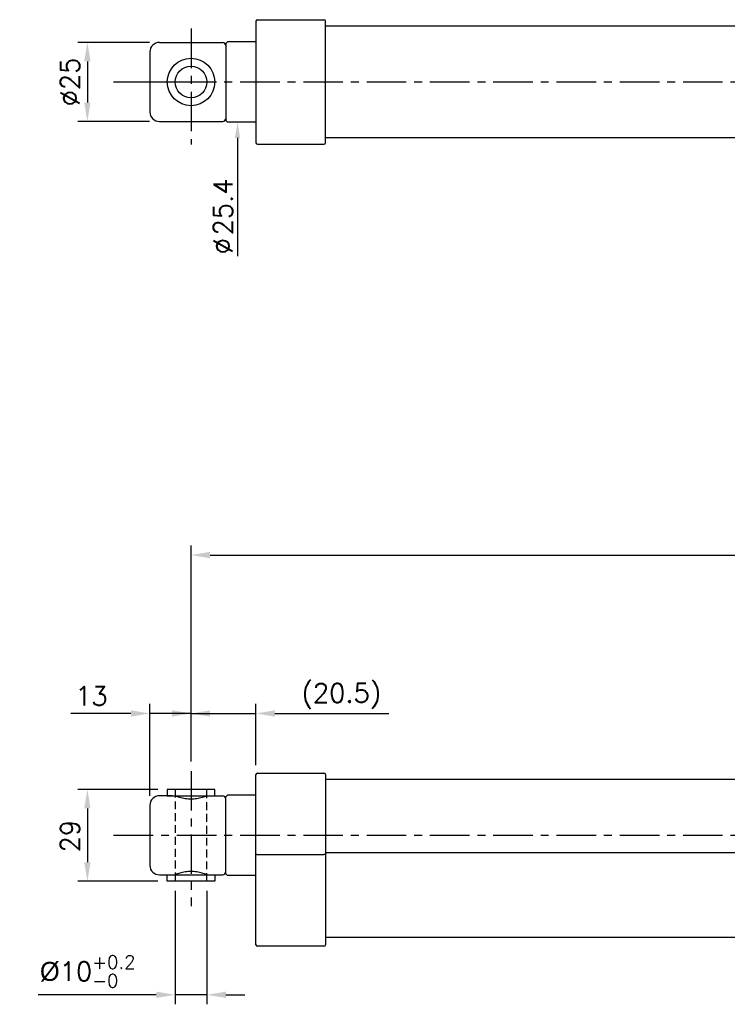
# Model space of a CAD drawing. Extents: x 426 to 1209, y 37 to 449.
# Tile 2 of 3: x 729 to 953, y 109 to 420. Entities that reach past the tile are written whole.
import ezdxf

# ---------------------------------------------------------------- set-up
doc = ezdxf.new("R2010")
doc.units = 0
doc.header["$LTSCALE"] = 10
doc.header["$MEASUREMENT"] = 0
doc.header["$PDMODE"] = 3
doc.linetypes.add('CENTER', pattern=[2, 1.25, -0.25, 0.25, -0.25])
doc.linetypes.add('HIDDEN', pattern=[0.375, 0.25, -0.125])
doc.layers.get('0').update_dxf_attribs({"linetype": 'CONTINUOUS'})
doc.layers.get('DEFPOINTS').update_dxf_attribs({"linetype": 'CONTINUOUS'})
for name, color, linetype in [('CENTER', 7, 'CENTER'), ('DIM', 7, 'CONTINUOUS'), ('HIDDEN', 7, 'HIDDEN')]:
    doc.layers.add(name, color=color, linetype=linetype)
doc.styles.get("Standard").update_dxf_attribs({"font": 'txt.shx'})
doc.dimstyles.new('W_8', dxfattribs={"dimtxt": 8, "dimasz": 3, "dimexe": 3, "dimexo": 3, "dimgap": 2.5, "dimtad": 1, "dimdec": 3, "dimtxsty": 'STANDARD', "dimblk1": 'OPEN', "dimblk2": 'OPEN', "dimsah": 1, "dimcen": -2.5, "dimclrd": 256, "dimclre": 256, "dimclrt": 256, "dimazin": 3, "dimtfac": 0.8, "dimtmove": 0, "dimatfit": 3, "dimtolj": 1})

# ---------------------------------------------------------------- blocks, each defined once
blk = doc.blocks.new('*D13')
at = {"layer": 'DEFPOINTS', "color": 0}
for p in [(803.83, 200.61), (783.33, 182.38), (803.83, 181.27)]:
    blk.add_point(p, dxfattribs=at)
at = {"layer": 'DIM'}
for p, q in [((783.33, 185.38), (783.33, 203.61)), ((803.83, 184.27), (803.83, 203.61)), ((777.33, 200.61), (771.33, 200.61)), ((783.33, 200.61), (803.83, 200.61)), ((809.83, 200.61), (845.83, 200.61))]:
    blk.add_line(p, q, dxfattribs=at)
for points in [[(777.33, 201.61), (777.33, 199.61), (783.33, 200.61)], [(809.83, 201.61), (809.83, 199.61), (803.83, 200.61)]]:
    blk.add_solid(points, dxfattribs=at)
at = {"layer": 'DIM', "insert": (830.83, 206.11), "char_height": 6, "attachment_point": 5}
blk.add_mtext('\\A1;(20.5)', dxfattribs=at)
blk = doc.blocks.new('*D14')
at = {"layer": 'DEFPOINTS', "color": 0}
for p in [(783.33, 200.61), (783.33, 182.38), (770.33, 171.57)]:
    blk.add_point(p, dxfattribs=at)
at = {"layer": 'DIM'}
for p, q in [((770.33, 174.57), (770.33, 203.61)), ((783.33, 185.38), (783.33, 203.61)), ((764.33, 200.61), (745.33, 200.61)), ((783.33, 200.61), (770.33, 200.61)), ((789.33, 200.61), (795.33, 200.61))]:
    blk.add_line(p, q, dxfattribs=at)
for points in [[(764.33, 201.61), (764.33, 199.61), (770.33, 200.61)], [(789.33, 201.61), (789.33, 199.61), (783.33, 200.61)]]:
    blk.add_solid(points, dxfattribs=at)
at = {"layer": 'DIM', "insert": (751.83, 206.11), "char_height": 6, "attachment_point": 5}
blk.add_mtext('\\A1;13', dxfattribs=at)
blk = doc.blocks.new('*D15')
at = {"layer": 'DEFPOINTS', "color": 0}
for p in [(778.33, 147.57), (788.33, 147.57), (788.33, 111.64)]:
    blk.add_point(p, dxfattribs=at)
at = {"layer": 'DIM'}
for p, q in [((778.33, 144.57), (778.33, 108.64)), ((788.33, 144.57), (788.33, 108.64)), ((772.33, 111.64), (735, 111.64)), ((788.33, 111.64), (778.33, 111.64)), ((794.33, 111.64), (800.33, 111.64))]:
    blk.add_line(p, q, dxfattribs=at)
for points in [[(772.33, 112.64), (772.33, 110.64), (778.33, 111.64)], [(794.33, 112.64), (794.33, 110.64), (788.33, 111.64)]]:
    blk.add_solid(points, dxfattribs=at)
at = {"layer": 'DIM', "insert": (750.66, 119.04), "char_height": 6, "attachment_point": 5}
blk.add_mtext('\\A1;\\A1;{\\f????|b0|i0|c0|p54;%%c}10{\\H0.7x;\\S+0.2^ -0;}', dxfattribs=at)
blk = doc.blocks.new('*D16')
at = {"layer": 'DEFPOINTS', "color": 0}
for p in [(775.83, 176.57), (750.56, 147.57), (775.83, 147.57)]:
    blk.add_point(p, dxfattribs=at)
at = {"layer": 'DIM'}
for p, q in [((772.83, 176.57), (747.56, 176.57)), ((750.56, 170.57), (750.56, 153.57)), ((772.83, 147.57), (747.56, 147.57))]:
    blk.add_line(p, q, dxfattribs=at)
for points in [[(749.56, 170.57), (751.56, 170.57), (750.56, 176.57)], [(749.56, 153.57), (751.56, 153.57), (750.56, 147.57)]]:
    blk.add_solid(points, dxfattribs=at)
at = {"layer": 'DIM', "insert": (745.06, 161.81), "char_height": 6, "attachment_point": 5, "rotation": 90}
blk.add_mtext('\\A1;29', dxfattribs=at)
blk = doc.blocks.new('*D17')
at = {"layer": 'DEFPOINTS', "color": 0}
for p in [(773.17, 412.81), (750.56, 387.82), (773.17, 387.82)]:
    blk.add_point(p, dxfattribs=at)
at = {"layer": 'DIM'}
for p, q in [((770.17, 412.81), (747.56, 412.81)), ((750.56, 406.81), (750.56, 393.82)), ((770.17, 387.82), (747.56, 387.82))]:
    blk.add_line(p, q, dxfattribs=at)
for points in [[(749.56, 406.81), (751.56, 406.81), (750.56, 412.81)], [(749.56, 393.82), (751.56, 393.82), (750.56, 387.82)]]:
    blk.add_solid(points, dxfattribs=at)
at = {"layer": 'DIM', "insert": (745.06, 400.31), "char_height": 6, "attachment_point": 5, "rotation": 90}
blk.add_mtext('\\A1;%%c25', dxfattribs=at)
blk = doc.blocks.new('*D25')
at = {"layer": 'DEFPOINTS', "color": 0}
for p in [(1154.33, 250.71), (783.33, 182.38), (1154.33, 181.51)]:
    blk.add_point(p, dxfattribs=at)
at = {"layer": 'DIM'}
for p, q in [((783.33, 185.38), (783.33, 253.71)), ((1154.33, 184.51), (1154.33, 253.71)), ((789.33, 250.71), (1148.33, 250.71))]:
    blk.add_line(p, q, dxfattribs=at)
for points in [[(789.33, 251.71), (789.33, 249.71), (783.33, 250.71)], [(1148.33, 251.71), (1148.33, 249.71), (1154.33, 250.71)]]:
    blk.add_solid(points, dxfattribs=at)
at = {"layer": 'DIM', "insert": (968.83, 257.21), "char_height": 8, "attachment_point": 5}
blk.add_mtext('\\A1;371', dxfattribs=at)

msp = doc.modelspace()

# ---------------------------------------------------------------- linework, layer by layer
for p, q in [((803.825, 419.512), (803.825, 381.1133)), ((804.325, 420.0126), (825.325, 420.0126)), ((825.825, 381.1133), (825.825, 419.512)), ((1013.134, 418.0126), (825.825, 418.0126)), ((773.325, 412.8126), (793.325, 412.8126)), ((794.825, 413.0126), (794.325, 412.5126)), ((794.325, 412.5126), (794.325, 388.1126)), ((803.825, 413.0126), (794.825, 413.0126)), ((770.325, 409.8126), (770.325, 390.8126)), ((773.325, 387.8126), (793.325, 387.8126)), ((794.825, 387.6126), (794.325, 388.1126)), ((803.825, 387.6126), (794.825, 387.6126)), ((804.325, 380.6126), (825.325, 380.6126)), ((1013.134, 382.6126), (825.825, 382.6126)), ((803.825, 127.4735), (803.825, 181.2735)), ((804.325, 181.7735), (825.325, 181.7735)), ((825.825, 181.2735), (825.825, 127.4735)), ((1012.825, 179.7735), (825.825, 179.7735)), ((777.325, 174.5735), (773.325, 174.5735)), ((790.825, 176.5735), (775.825, 176.5735)), ((775.825, 176.5735), (775.825, 174.5735)), ((775.825, 174.5735), (777.325, 174.5735)), ((775.825, 174.5735), (777.325, 174.5735)), ((777.325, 174.5735), (778.325, 174.5735)), ((778.325, 174.5735), (788.325, 174.5735)), ((788.325, 174.5735), (793.325, 174.5735)), ((790.825, 174.5735), (790.825, 176.5735)), ((794.825, 174.7735), (794.325, 174.2735)), ((803.825, 174.7735), (794.825, 174.7735)), ((770.325, 171.5735), (770.325, 152.5735)), ((794.325, 149.8735), (794.325, 174.2735)), ((794.325, 173.5735), (794.325, 173.5735)), ((804.325, 156.0448), (825.325, 156.0448)), ((1013.1183, 156.5094), (825.825, 156.5094)), ((773.325, 149.5735), (793.325, 149.5735)), ((775.825, 147.5735), (775.825, 149.5735)), ((790.825, 149.5735), (790.825, 147.5735)), ((794.325, 150.5735), (794.325, 150.5735)), ((794.825, 149.3735), (794.325, 149.8735)), ((790.825, 147.5735), (775.825, 147.5735)), ((803.825, 149.3735), (794.825, 149.3735)), ((1012.9635, 129.7235), (825.825, 129.7235)), ((825.325, 126.9735), (804.325, 126.9735))]:
    msp.add_line(p, q)
for points in [[(803.825, 156.1978), (803.8631, 156.1393), (803.9715, 156.0896), (804.1337, 156.0565), (804.325, 156.0448)], [(825.825, 156.1978), (825.7869, 156.1393), (825.6786, 156.0896), (825.5163, 156.0565), (825.325, 156.0448)]]:
    msp.add_lwpolyline(points)
for radius in [7.5, 5]:
    msp.add_circle((783.325, 400.3126), radius)
for centre, radius, start, end in [((804.325, 419.5126), 0.5, 90, 180), ((825.325, 419.5126), 0.5, 0, 90), ((773.325, 409.8126), 3, 90, 180), ((793.325, 411.8126), 1, 0, 90), ((773.325, 390.8126), 3, 180, 270), ((793.325, 388.8126), 1, 270, 0), ((804.325, 381.1126), 0.5, 180, 270), ((825.325, 381.1126), 0.5, 270, 0), ((804.325, 181.2735), 0.5, 90, 180), ((825.325, 181.2735), 0.5, 0, 90), ((773.325, 171.5735), 3, 90, 180), ((793.325, 173.5735), 1, 0, 90), ((773.325, 152.5735), 3, 180, 270), ((793.325, 150.5735), 1, 270, 0), ((804.325, 127.4735), 0.5, 180, 270), ((825.325, 127.4735), 0.5, 270, 0)]:
    msp.add_arc(centre, radius, start, end)
for points in [[(788.3303, 174.5735), (788.281, 174.5531), (788.0276, 174.4491), (787.531, 174.2585), (786.8056, 174.0163), (785.9906, 173.7943), (785.1179, 173.6191), (784.2178, 173.5091), (783.3097, 173.4727), (782.4021, 173.5116), (781.5033, 173.6239), (780.6326, 173.8008), (779.821, 174.0235), (779.1007, 174.2652), (778.6122, 174.4532), (778.3649, 174.5547), (778.3198, 174.5735)], [(788.3303, 149.5735), (788.281, 149.594), (788.0276, 149.6979), (787.531, 149.8885), (786.8056, 150.1307), (785.9906, 150.3527), (785.1179, 150.5279), (784.2178, 150.6379), (783.3097, 150.6743), (782.4021, 150.6354), (781.5033, 150.5232), (780.6326, 150.3462), (779.821, 150.1235), (779.1007, 149.8818), (778.6122, 149.6938), (778.3649, 149.5923), (778.3198, 149.5735)]]:
    msp.add_open_spline(points, degree=3, knots=[1.0902047, 1.0902047, 1.0902047, 1.0902047, 1.25017658, 1.91183978, 2.68556316, 3.54343217, 4.44428855, 5.35351788, 6.26095949, 7.16765745, 8.07575217, 8.97558512, 9.83083052, 10.5987912, 11.25397756, 11.40072002, 11.40072002, 11.40072002, 11.40072002])
msp.add_solid([(797.171, 382.6169), (798.0294, 387.6126), (798.8377, 382.6085)])
at = {"layer": 'CENTER'}
for p, q in [((783.325, 417.2111), (783.325, 380.5194)), ((758.8464, 400.3126), (1175.4203, 400.3126)), ((783.325, 182.3767), (783.325, 139.6833)), ((758.8464, 162.0735), (1175.4203, 162.0735))]:
    msp.add_line(p, q, dxfattribs=at)
at = {"layer": 'DIM'}
for p, q in [((770.325, 400.3126), (782.6175, 400.3126)), ((798.0043, 382.6127), (798.0043, 345.2143))]:
    msp.add_line(p, q, dxfattribs=at)
at = {"layer": 'HIDDEN'}
for p, q in [((778.325, 176.5735), (778.325, 147.5735)), ((788.325, 147.5735), (788.325, 176.5735))]:
    msp.add_line(p, q, dxfattribs=at)

# ---------------------------------------------------------------- texts
at = {"layer": 'DIM'}
for s, p in [('25.4', (796.4228, 351.7885)), ('∅', (796.4228, 345.7885))]:
    msp.add_text(s, height=6, rotation=90, dxfattribs=at).set_placement(p)

# ---------------------------------------------------------------- dimensions: what is measured, and where the dimension line sits
dim = msp.add_linear_dim(base=(750.5573, 387.8166), p1=(773.17, 412.8086), p2=(773.17, 387.8166), angle=90, text='%%c25', dimstyle='W_8', override={"dimtxt": 6, "dimasz": 6, "dimsah": 0, "dimtp": 0.2, "dimtdec": 3}, dxfattribs=at)
dim.commit()
dim.dimension.update_dxf_attribs({"geometry": '*D17', "text_midpoint": (750.5573, 400.3126), "dimtype": 160})
for base, p1, p2, override, picture, middle in [((1154.325, 250.7089), (783.325, 182.3767), (1154.325, 181.5074), {"dimasz": 6, "dimsah": 0, "dimtp": 0.2, "dimtdec": 3}, '*D25', (968.825, 250.7089)), ((783.325, 200.6056), (770.325, 171.5735), (783.325, 182.3767), {"dimtxt": 6, "dimasz": 6, "dimsah": 0, "dimtp": 0.2, "dimtdec": 3}, '*D14', (751.825, 200.6056))]:
    dim = msp.add_linear_dim(base=base, p1=p1, p2=p2, dimstyle='W_8', override=override, dxfattribs=at)
    dim.commit()
    dim.dimension.update_dxf_attribs({"geometry": picture, "text_midpoint": middle, "dimtype": 160})
for base, p1, p2, text, picture, middle in [((803.825, 200.6056), (783.325, 182.3767), (803.825, 181.2735), '(20.5)', '*D13', (830.825, 200.6056)), ((788.325, 111.6354), (778.325, 147.5735), (788.325, 147.5735), '\\A1;{\\f????|b0|i0|c0|p54;%%c}<>{\\H0.7x;\\S+0.2^ -0;}', '*D15', (750.6607, 111.6354))]:
    dim = msp.add_linear_dim(base=base, p1=p1, p2=p2, text=text, dimstyle='W_8', override={"dimtxt": 6, "dimasz": 6, "dimsah": 0, "dimtp": 0.2, "dimtdec": 3}, dxfattribs=at)
    dim.commit()
    dim.dimension.update_dxf_attribs({"geometry": picture, "text_midpoint": middle, "dimtype": 160})
dim = msp.add_linear_dim(base=(750.5573, 147.5735), p1=(775.825, 176.5735), p2=(775.825, 147.5735), angle=90, dimstyle='W_8', override={"dimtxt": 6, "dimasz": 6, "dimsah": 0, "dimtp": 0.2, "dimtdec": 3}, dxfattribs=at)
dim.commit()
dim.dimension.update_dxf_attribs({"geometry": '*D16', "text_midpoint": (750.5573, 161.8084), "dimtype": 160})

doc.saveas('drawing.dxf')
